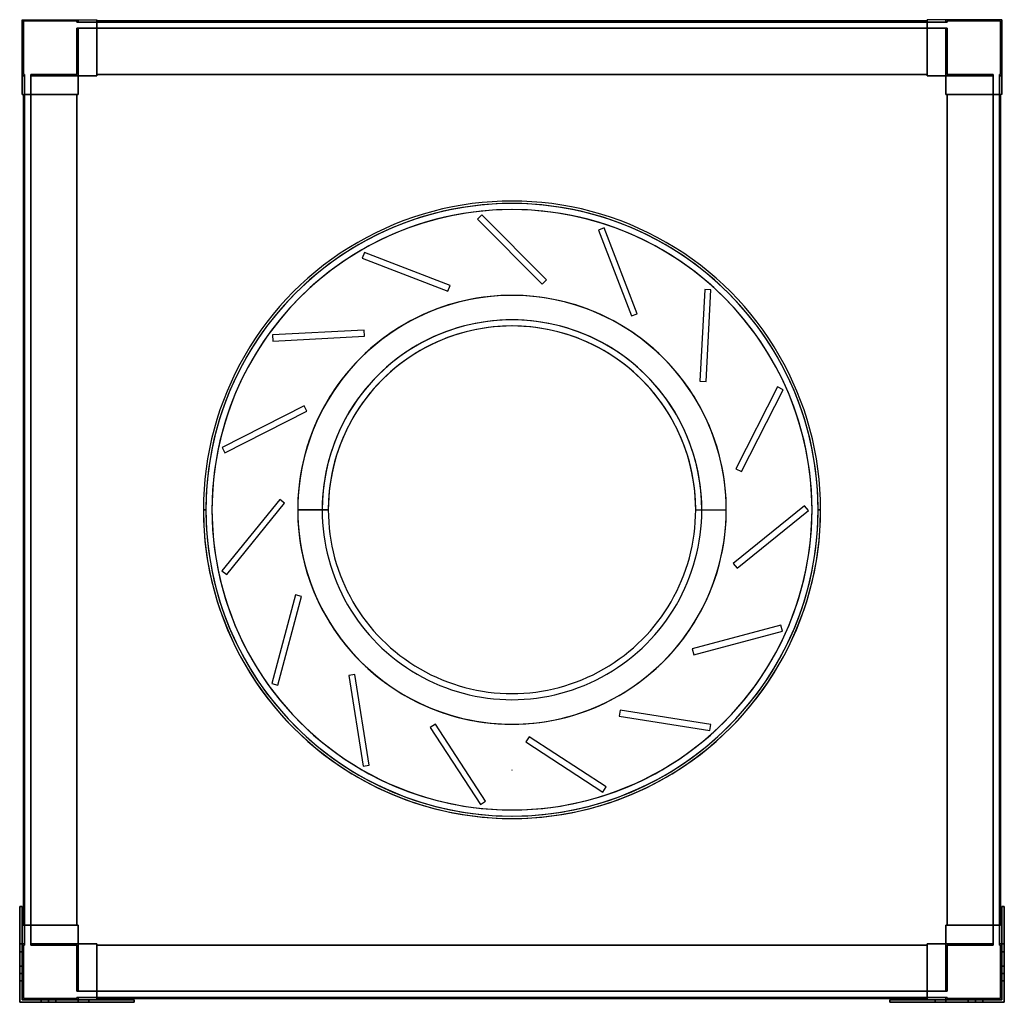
# Model space of a CAD drawing. Header units: millimetres. Extents: x -402 to 402, y -402 to 400.
import ezdxf

# ---------------------------------------------------------------- set-up
doc = ezdxf.new("R2010")
doc.units = ezdxf.units.MM
doc.layers.add('MAIN-1', color=7, linetype='Continuous')

msp = doc.modelspace()

# ---------------------------------------------------------------- linework, layer by layer
at = {"layer": 'MAIN-1'}
for p, q in [((-400, 400), (-400, 354.25)), ((-400, 400), (-354.25, 400)), ((-400, 400), (-354.25, 400)), ((-400, 354.25), (-400, 400)), ((-400, 400), (-400, 400)), ((-400, 400), (-400, 339)), ((-400, 400), (-339, 400)), ((-400, 339), (-400, 400)), ((-400, 400), (-400, 400)), ((-400, 400), (-339, 400)), ((-399, 399), (-355.25, 399)), ((-399, 399), (-399, 399)), ((-355.25, 399), (-399, 399)), ((-399, 355.25), (-399, 399)), ((-399, 399), (-399, 355.25)), ((-355.25, 398), (-355.25, 399)), ((-355.25, 399), (-355.25, 398)), ((-355.25, 399), (-355.25, 399)), ((-355.25, 398), (-354.25, 398)), ((-355.25, 398), (-355.25, 398)), ((-354.25, 398), (-355.25, 398)), ((-354.25, 398), (-354.25, 400)), ((-354.25, 400), (-339, 400)), ((-354.25, 398), (-354.25, 400)), ((-354.25, 400), (-354.25, 398)), ((-354.25, 400), (-354.25, 400)), ((-354.25, 400), (-354.25, 398)), ((-354.25, 400), (-339, 400)), ((-354.25, 400), (-354.25, 400)), ((-354.25, 398), (-339, 398)), ((-354.25, 398), (-354.25, 398)), ((-354.25, 398), (-354.25, 398)), ((-339, 398), (-354.25, 398)), ((-339, 398), (-339, 400)), ((-339, 400), (-339, 400)), ((-339, 400), (-339, 354.25)), ((-339, 354.25), (-339, 400)), ((-339, 400), (-339, 400)), ((-339, 400), (-339, 398)), ((-339, 399), (-339, 355.25)), ((-339, 399), (-339, 399)), ((-339, 398), (-339, 399)), ((-339, 399), (-339, 398)), ((-339, 399), (-339, 399)), ((-339, 355.25), (-339, 399)), ((-339, 399), (339, 399)), ((-339, 399), (339, 399)), ((339, 399), (-339, 399)), ((339, 399), (-339, 399)), ((-339, 398), (-339, 398)), ((-339, 398), (339, 398)), ((-339, 398), (-339, 398)), ((339, 398), (-339, 398)), ((339, 354.25), (339, 400)), ((339, 400), (339, 400)), ((339, 400), (339, 398)), ((339, 398), (339, 400)), ((339, 400), (339, 400)), ((339, 400), (339, 354.25)), ((354.25, 400), (339, 400)), ((354.25, 400), (339, 400)), ((400, 400), (339, 400)), ((400, 400), (339, 400)), ((339, 398), (339, 399)), ((339, 399), (339, 399)), ((339, 399), (339, 355.25)), ((339, 399), (339, 398)), ((339, 355.25), (339, 399)), ((339, 399), (339, 399)), ((339, 398), (339, 398)), ((354.25, 398), (339, 398)), ((339, 398), (354.25, 398)), ((339, 398), (339, 398)), ((354.25, 400), (354.25, 398)), ((354.25, 398), (354.25, 400)), ((354.25, 400), (354.25, 400)), ((400, 400), (354.25, 400)), ((354.25, 400), (354.25, 398)), ((400, 400), (354.25, 400)), ((354.25, 398), (354.25, 400)), ((354.25, 400), (354.25, 400)), ((354.25, 398), (354.25, 398)), ((355.25, 398), (354.25, 398)), ((354.25, 398), (355.25, 398)), ((354.25, 398), (354.25, 398)), ((355.25, 398), (355.25, 399)), ((355.25, 399), (399, 399)), ((355.25, 399), (355.25, 398)), ((355.25, 399), (355.25, 399)), ((399, 399), (355.25, 399)), ((355.25, 398), (355.25, 398)), ((399, 399), (399, 355.25)), ((399, 355.25), (399, 399)), ((399, 399), (399, 399)), ((400, 400), (400, 354.25)), ((400, 354.25), (400, 400)), ((400, 400), (400, 400)), ((400, 400), (400, 339)), ((400, 339), (400, 400)), ((400, 400), (400, 400)), ((-355.25, 393), (-354.25, 393)), ((-355.25, 393), (-355.25, 393)), ((-354.25, 393), (-355.25, 393)), ((-355.25, 393), (-355.25, 355.25)), ((-355.25, 355.25), (-355.25, 393)), ((-354.25, 393), (-339, 393)), ((-354.25, 393), (-354.25, 393)), ((-354.25, 393), (-354.25, 393)), ((-339, 393), (-354.25, 393)), ((-354.25, 354.25), (-354.25, 393)), ((-354.25, 393), (-354.25, 354.25)), ((-354.25, 354.25), (-354.25, 393)), ((-354.25, 393), (-354.25, 354.25)), ((-339, 354.25), (-339, 393)), ((-339, 393), (-339, 393)), ((-339, 355.25), (-339, 393)), ((-339, 393), (-339, 355.25)), ((-339, 393), (-339, 393)), ((-339, 393), (-339, 354.25)), ((-339, 393), (339, 393)), ((339, 393), (-339, 393)), ((339, 355.25), (339, 393)), ((339, 393), (339, 393)), ((339, 393), (339, 354.25)), ((339, 354.25), (339, 393)), ((339, 393), (339, 393)), ((339, 393), (339, 355.25)), ((339, 393), (354.25, 393)), ((354.25, 393), (339, 393)), ((354.25, 393), (354.25, 393)), ((354.25, 393), (354.25, 393)), ((355.25, 393), (354.25, 393)), ((354.25, 393), (355.25, 393)), ((354.25, 393), (354.25, 354.25)), ((354.25, 354.25), (354.25, 393)), ((354.25, 393), (354.25, 354.25)), ((354.25, 354.25), (354.25, 393)), ((355.25, 393), (355.25, 393)), ((355.25, 355.25), (355.25, 393)), ((355.25, 393), (355.25, 355.25)), ((-400, 354.25), (-398, 354.25)), ((-398, 354.25), (-400, 354.25)), ((-400, 339), (-400, 354.25)), ((-400, 354.25), (-398, 354.25)), ((-400, 354.25), (-400, 354.25)), ((-398, 354.25), (-400, 354.25)), ((-400, 354.25), (-400, 354.25)), ((-400, 354.25), (-400, 339)), ((-399, 355.25), (-399, 355.25)), ((-398, 355.25), (-399, 355.25)), ((-399, 355.25), (-398, 355.25)), ((-398, 355.25), (-398, 355.25)), ((-398, 354.25), (-398, 355.25)), ((-398, 355.25), (-398, 354.25)), ((-398, 339), (-398, 354.25)), ((-398, 354.25), (-398, 354.25)), ((-398, 354.25), (-398, 354.25)), ((-398, 354.25), (-398, 339)), ((-355.25, 355.25), (-393, 355.25)), ((-393, 354.25), (-393, 355.25)), ((-393, 355.25), (-393, 354.25)), ((-393, 355.25), (-355.25, 355.25)), ((-393, 355.25), (-393, 355.25)), ((-393, 354.25), (-354.25, 354.25)), ((-393, 354.25), (-354.25, 354.25)), ((-393, 339), (-393, 354.25)), ((-393, 354.25), (-393, 354.25)), ((-393, 354.25), (-393, 354.25)), ((-393, 354.25), (-393, 339)), ((-354.25, 354.25), (-393, 354.25)), ((-354.25, 354.25), (-393, 354.25)), ((-355.25, 355.25), (-355.25, 355.25)), ((-354.25, 354.25), (-339, 354.25)), ((-354.25, 339), (-354.25, 354.25)), ((-354.25, 354.25), (-354.25, 339)), ((-339, 354.25), (-354.25, 354.25)), ((-354.25, 354.25), (-354.25, 354.25)), ((-354.25, 339), (-354.25, 354.25)), ((-354.25, 354.25), (-354.25, 354.25)), ((-354.25, 354.25), (-354.25, 339)), ((-354.25, 354.25), (-339, 354.25)), ((-354.25, 354.25), (-339, 354.25)), ((-354.25, 354.25), (-354.25, 339)), ((-339, 354.25), (-354.25, 354.25)), ((-354.25, 354.25), (-339, 354.25)), ((-354.25, 339), (-354.25, 354.25)), ((-354.25, 354.25), (-354.25, 354.25)), ((-354.25, 354.25), (-354.25, 339)), ((-354.25, 354.25), (-339, 354.25)), ((-354.25, 354.25), (-354.25, 354.25)), ((-354.25, 354.25), (-354.25, 354.25)), ((-354.25, 354.25), (-354.25, 354.25)), ((-354.25, 354.25), (-339, 354.25)), ((-354.25, 339), (-354.25, 354.25)), ((-339, 355.25), (339, 355.25)), ((-339, 354.25), (-339, 355.25)), ((-339, 355.25), (-339, 354.25)), ((339, 355.25), (-339, 355.25)), ((-339, 355.25), (-339, 355.25)), ((-339, 355.25), (-339, 355.25)), ((339, 355.25), (-339, 355.25)), ((-339, 355.25), (339, 355.25)), ((-339, 355.25), (-339, 354.25)), ((339, 355.25), (-339, 355.25)), ((-339, 355.25), (339, 355.25)), ((-339, 354.25), (-339, 355.25)), ((-339, 355.25), (-339, 355.25)), ((339, 355.25), (-339, 355.25)), ((-339, 355.25), (-339, 355.25)), ((-339, 355.25), (339, 355.25)), ((-339, 354.25), (-339, 354.25)), ((-339, 354.25), (-339, 354.25)), ((-339, 354.25), (-339, 354.25)), ((-339, 354.25), (-339, 354.25)), ((339, 355.25), (339, 354.25)), ((339, 354.25), (339, 355.25)), ((339, 355.25), (339, 355.25)), ((339, 355.25), (339, 355.25)), ((339, 354.25), (339, 355.25)), ((339, 355.25), (339, 354.25)), ((339, 355.25), (339, 355.25)), ((339, 355.25), (339, 355.25)), ((339, 354.25), (354.25, 354.25)), ((354.25, 354.25), (339, 354.25)), ((339, 354.25), (339, 354.25)), ((339, 354.25), (339, 354.25)), ((354.25, 354.25), (339, 354.25)), ((354.25, 354.25), (339, 354.25)), ((354.25, 354.25), (339, 354.25)), ((339, 354.25), (354.25, 354.25)), ((339, 354.25), (339, 354.25)), ((354.25, 354.25), (339, 354.25)), ((339, 354.25), (339, 354.25)), ((354.25, 354.25), (339, 354.25)), ((354.25, 354.25), (354.25, 339)), ((354.25, 339), (354.25, 354.25)), ((354.25, 354.25), (354.25, 354.25)), ((354.25, 354.25), (354.25, 354.25)), ((354.25, 354.25), (354.25, 339)), ((354.25, 339), (354.25, 354.25)), ((354.25, 339), (354.25, 354.25)), ((354.25, 354.25), (354.25, 339)), ((354.25, 354.25), (354.25, 354.25)), ((354.25, 339), (354.25, 354.25)), ((354.25, 354.25), (354.25, 354.25)), ((393, 354.25), (354.25, 354.25)), ((393, 354.25), (354.25, 354.25)), ((354.25, 354.25), (354.25, 354.25)), ((354.25, 354.25), (393, 354.25)), ((354.25, 354.25), (393, 354.25)), ((354.25, 354.25), (354.25, 354.25)), ((354.25, 354.25), (354.25, 339)), ((393, 355.25), (355.25, 355.25)), ((355.25, 355.25), (355.25, 355.25)), ((355.25, 355.25), (393, 355.25)), ((393, 355.25), (393, 354.25)), ((393, 354.25), (393, 355.25)), ((393, 355.25), (393, 355.25)), ((393, 339), (393, 354.25)), ((393, 354.25), (393, 354.25)), ((393, 354.25), (393, 354.25)), ((393, 354.25), (393, 339)), ((399, 355.25), (398, 355.25)), ((398, 354.25), (398, 355.25)), ((398, 355.25), (398, 354.25)), ((398, 355.25), (399, 355.25)), ((398, 355.25), (398, 355.25)), ((400, 354.25), (398, 354.25)), ((400, 354.25), (398, 354.25)), ((398, 339), (398, 354.25)), ((398, 354.25), (398, 354.25)), ((398, 354.25), (398, 354.25)), ((398, 354.25), (398, 339)), ((398, 354.25), (400, 354.25)), ((398, 354.25), (400, 354.25)), ((399, 355.25), (399, 355.25)), ((400, 339), (400, 354.25)), ((400, 354.25), (400, 354.25)), ((400, 354.25), (400, 354.25)), ((400, 354.25), (400, 339)), ((-400, 339), (-354.25, 339)), ((-400, 339), (-400, 339)), ((-400, 339), (-398, 339)), ((-400, 339), (-398, 339)), ((-400, 339), (-400, 339)), ((-400, 339), (-354.25, 339)), ((-398, 339), (-399, 339)), ((-399, 339), (-399, 339)), ((-399, 339), (-355.25, 339)), ((-399, 339), (-399, -339)), ((-355.25, 339), (-399, 339)), ((-399, -339), (-399, 339)), ((-399, 339), (-399, 339)), ((-399, 339), (-398, 339)), ((-399, 339), (-399, -339)), ((-399, -339), (-399, 339)), ((-398, 339), (-398, 339)), ((-398, 339), (-398, -339)), ((-398, 339), (-398, 339)), ((-398, -339), (-398, 339)), ((-355.25, 339), (-393, 339)), ((-393, 339), (-393, 339)), ((-393, 339), (-354.25, 339)), ((-393, 339), (-354.25, 339)), ((-393, 339), (-393, 339)), ((-393, 339), (-355.25, 339)), ((-393, -339), (-393, 339)), ((-393, 339), (-393, -339)), ((-355.25, 339), (-354.25, 339)), ((-355.25, -339), (-355.25, 339)), ((-355.25, 339), (-355.25, -339)), ((-354.25, 339), (-355.25, 339)), ((-355.25, 339), (-355.25, 339)), ((-355.25, 339), (-355.25, 339)), ((-355.25, -339), (-355.25, 339)), ((-355.25, 339), (-355.25, -339)), ((-355.25, 339), (-355.25, -339)), ((-354.25, 339), (-355.25, 339)), ((-355.25, 339), (-354.25, 339)), ((-355.25, -339), (-355.25, 339)), ((-355.25, 339), (-355.25, 339)), ((-355.25, 339), (-355.25, -339)), ((-355.25, 339), (-355.25, 339)), ((-355.25, -339), (-355.25, 339)), ((-354.25, 339), (-354.25, 339)), ((-354.25, 339), (-354.25, 339)), ((-354.25, 339), (-354.25, 339)), ((-354.25, 339), (-354.25, 339)), ((354.25, 339), (355.25, 339)), ((355.25, 339), (354.25, 339)), ((354.25, 339), (354.25, 339)), ((354.25, 339), (354.25, 339)), ((393, 339), (354.25, 339)), ((400, 339), (354.25, 339)), ((355.25, 339), (354.25, 339)), ((354.25, 339), (355.25, 339)), ((354.25, 339), (354.25, 339)), ((393, 339), (354.25, 339)), ((354.25, 339), (354.25, 339)), ((400, 339), (354.25, 339)), ((355.25, 339), (355.25, -339)), ((355.25, -339), (355.25, 339)), ((355.25, 339), (355.25, 339)), ((393, 339), (355.25, 339)), ((355.25, 339), (355.25, 339)), ((355.25, 339), (399, 339)), ((355.25, 339), (355.25, -339)), ((355.25, -339), (355.25, 339)), ((355.25, 339), (355.25, -339)), ((355.25, 339), (355.25, 339)), ((355.25, 339), (393, 339)), ((355.25, -339), (355.25, 339)), ((355.25, -339), (355.25, 339)), ((355.25, 339), (355.25, -339)), ((399, 339), (355.25, 339)), ((355.25, 339), (355.25, 339)), ((393, 339), (393, 339)), ((393, 339), (393, 339)), ((393, -339), (393, 339)), ((393, 339), (393, -339)), ((399, 339), (398, 339)), ((398, 339), (398, 339)), ((400, 339), (398, 339)), ((398, 339), (398, -339)), ((398, -339), (398, 339)), ((398, 339), (399, 339)), ((398, 339), (398, 339)), ((400, 339), (398, 339)), ((399, 339), (399, 339)), ((399, 339), (399, -339)), ((399, -339), (399, 339)), ((399, 339), (399, -339)), ((399, -339), (399, 339)), ((399, 339), (399, 339)), ((400, 339), (400, 339)), ((400, 339), (400, 339)), ((-24.75, 240.78), (-28.28, 237.25)), ((-24.75, 240.78), (-28.28, 237.25)), ((-28.28, 237.25), (24.75, 184.22)), ((-28.28, 237.25), (-28.28, 237.25)), ((-28.28, 237.25), (24.75, 184.22)), ((28.28, 187.75), (-24.75, 240.78)), ((-24.75, 240.78), (-24.75, 240.78)), ((28.28, 187.75), (-24.75, 240.78)), ((75.33, 230.03), (70.66, 228.24)), ((75.33, 230.03), (70.66, 228.24)), ((70.66, 228.24), (97.54, 158.22)), ((70.66, 228.24), (70.66, 228.24)), ((70.66, 228.24), (97.54, 158.22)), ((102.2, 160.02), (75.33, 230.03)), ((75.33, 230.03), (75.33, 230.03)), ((102.2, 160.02), (75.33, 230.03)), ((-120.54, 209.9), (-122.34, 205.23)), ((-120.54, 209.9), (-122.34, 205.23)), ((-50.53, 183.02), (-120.54, 209.9)), ((-120.54, 209.9), (-120.54, 209.9)), ((-50.53, 183.02), (-120.54, 209.9)), ((-122.34, 205.23), (-52.32, 178.36)), ((-122.34, 205.23), (-122.34, 205.23)), ((-122.34, 205.23), (-52.32, 178.36)), ((24.75, 184.22), (28.28, 187.75)), ((24.75, 184.22), (28.28, 187.75)), ((28.28, 187.75), (28.28, 187.75)), ((-52.32, 178.36), (-50.53, 183.02)), ((-52.32, 178.36), (-50.53, 183.02)), ((-52.32, 178.36), (-52.32, 178.36)), ((-50.53, 183.02), (-50.53, 183.02)), ((24.75, 184.22), (24.75, 184.22)), ((157.38, 179.77), (153.46, 104.87)), ((157.38, 179.77), (153.46, 104.87)), ((162.38, 179.51), (157.38, 179.77)), ((157.38, 179.77), (157.38, 179.77)), ((162.38, 179.51), (157.38, 179.77)), ((158.45, 104.61), (162.38, 179.51)), ((158.45, 104.61), (162.38, 179.51)), ((162.38, 179.51), (162.38, 179.51)), ((0, 175.01), (0, 175.01)), ((0, 175.01), (0, 175.01)), ((97.54, 158.22), (102.2, 160.02)), ((97.54, 158.22), (102.2, 160.02)), ((97.54, 158.22), (97.54, 158.22)), ((102.2, 160.02), (102.2, 160.02)), ((-120.6, 146.65), (-195.5, 142.72)), ((-120.6, 146.65), (-195.5, 142.72)), ((-120.34, 141.66), (-120.6, 146.65)), ((-120.6, 146.65), (-120.6, 146.65)), ((-120.34, 141.66), (-120.6, 146.65)), ((-195.5, 142.72), (-195.24, 137.73)), ((-195.5, 142.72), (-195.5, 142.72)), ((-195.5, 142.72), (-195.24, 137.73)), ((-195.24, 137.73), (-120.34, 141.66)), ((-195.24, 137.73), (-120.34, 141.66)), ((-195.24, 137.73), (-195.24, 137.73)), ((-120.34, 141.66), (-120.34, 141.66)), ((153.46, 104.87), (158.45, 104.61)), ((153.46, 104.87), (153.46, 104.87)), ((153.46, 104.87), (158.45, 104.61)), ((158.45, 104.61), (158.45, 104.61)), ((216.9, 100.21), (182.85, 33.39)), ((216.9, 100.21), (182.85, 33.39)), ((187.3, 31.12), (221.35, 97.94)), ((187.3, 31.12), (221.35, 97.94)), ((221.35, 97.94), (216.9, 100.21)), ((216.9, 100.21), (216.9, 100.21)), ((221.35, 97.94), (216.9, 100.21)), ((221.35, 97.94), (221.35, 97.94)), ((-169.82, 84.92), (-236.65, 50.87)), ((-169.82, 84.92), (-236.65, 50.87)), ((-234.38, 46.41), (-167.55, 80.46)), ((-234.38, 46.41), (-167.55, 80.46)), ((-167.55, 80.46), (-169.82, 84.92)), ((-169.82, 84.92), (-169.82, 84.92)), ((-167.55, 80.46), (-169.82, 84.92)), ((-167.55, 80.46), (-167.55, 80.46)), ((-236.65, 50.87), (-234.38, 46.41)), ((-236.65, 50.87), (-236.65, 50.87)), ((-236.65, 50.87), (-234.38, 46.41)), ((-234.38, 46.41), (-234.38, 46.41)), ((182.85, 33.39), (187.3, 31.12)), ((182.85, 33.39), (182.85, 33.39)), ((182.85, 33.39), (187.3, 31.12)), ((187.3, 31.12), (187.3, 31.12)), ((-189.68, 8.5), (-236.88, -49.78)), ((-189.68, 8.5), (-236.88, -49.78)), ((-185.79, 5.36), (-189.68, 8.5)), ((-189.68, 8.5), (-189.68, 8.5)), ((-185.79, 5.36), (-189.68, 8.5)), ((-252, 0), (-250, 0)), ((-252, 0), (-250, 0)), ((-250, 0), (-250, 0)), ((-250, 0), (-250, 0)), ((-250, 0), (-250, 0)), ((-245, 0), (-245, 0)), ((-232.99, -52.93), (-185.79, 5.36)), ((-232.99, -52.93), (-185.79, 5.36)), ((-185.79, 5.36), (-185.79, 5.36)), ((-150.01, 0), (-175.01, 0)), ((-175, 0), (-175, 0)), ((-174.99, 0), (-174.99, 0)), ((-155.01, 0), (-174.99, 0)), ((150.01, 0), (175.01, 0)), ((155.01, 0), (174.99, 0)), ((174.99, 0), (174.99, 0)), ((175, 0), (175, 0)), ((238.91, 3.33), (180.62, -43.87)), ((238.91, 3.33), (180.62, -43.87)), ((242.05, -0.56), (238.91, 3.33)), ((238.91, 3.33), (238.91, 3.33)), ((242.05, -0.56), (238.91, 3.33)), ((245, 0), (245, 0)), ((252, 0), (250, 0)), ((250, 0), (250, 0)), ((250, 0), (250, 0)), ((250, 0), (252, 0)), ((250, 0), (250, 0)), ((-250, 0), (-252, 0)), ((-252, 0), (-250, 0)), ((-250, 0), (-250, 0)), ((-250, 0), (-250, 0)), ((-250, 0), (-250, 0)), ((-245, 0), (-245, 0)), ((-175.01, 0), (-150.01, 0)), ((-175, 0), (-175, 0)), ((-174.99, 0), (-155.01, 0)), ((-174.99, 0), (-174.99, 0)), ((150.01, 0), (175.01, 0)), ((155.01, 0), (174.99, 0)), ((174.99, 0), (174.99, 0)), ((175, 0), (175, 0)), ((183.77, -47.75), (242.05, -0.56)), ((183.77, -47.75), (242.05, -0.56)), ((242.05, -0.56), (242.05, -0.56)), ((245, 0), (245, 0)), ((250, 0), (252, 0)), ((250, 0), (250, 0)), ((250, 0), (250, 0)), ((252, 0), (250, 0)), ((250, 0), (250, 0)), ((180.62, -43.87), (183.77, -47.75)), ((180.62, -43.87), (180.62, -43.87)), ((180.62, -43.87), (183.77, -47.75)), ((183.77, -47.75), (183.77, -47.75)), ((-236.88, -49.78), (-232.99, -52.93)), ((-236.88, -49.78), (-236.88, -49.78)), ((-236.88, -49.78), (-232.99, -52.93)), ((-232.99, -52.93), (-232.99, -52.93)), ((-176.74, -69.38), (-196.15, -141.83)), ((-176.74, -69.38), (-196.15, -141.83)), ((-191.32, -143.12), (-171.91, -70.67)), ((-191.32, -143.12), (-171.91, -70.67)), ((-171.91, -70.67), (-176.74, -69.38)), ((-176.74, -69.38), (-176.74, -69.38)), ((-171.91, -70.67), (-176.74, -69.38)), ((-171.91, -70.67), (-171.91, -70.67)), ((219.61, -94.13), (147.16, -113.54)), ((219.61, -94.13), (147.16, -113.54)), ((220.9, -98.96), (219.61, -94.13)), ((219.61, -94.13), (219.61, -94.13)), ((220.9, -98.96), (219.61, -94.13)), ((148.46, -118.37), (220.9, -98.96)), ((148.46, -118.37), (220.9, -98.96)), ((220.9, -98.96), (220.9, -98.96)), ((147.16, -113.54), (148.46, -118.37)), ((147.16, -113.54), (147.16, -113.54)), ((147.16, -113.54), (148.46, -118.37)), ((148.46, -118.37), (148.46, -118.37)), ((-128.3, -134.49), (-133.24, -135.27)), ((-128.3, -134.49), (-133.24, -135.27)), ((-133.24, -135.27), (-121.51, -209.35)), ((-133.24, -135.27), (-133.24, -135.27)), ((-133.24, -135.27), (-121.51, -209.35)), ((-116.57, -208.56), (-128.3, -134.49)), ((-128.3, -134.49), (-128.3, -134.49)), ((-116.57, -208.56), (-128.3, -134.49)), ((-196.15, -141.83), (-191.32, -143.12)), ((-196.15, -141.83), (-196.15, -141.83)), ((-196.15, -141.83), (-191.32, -143.12)), ((-191.32, -143.12), (-191.32, -143.12)), ((88.26, -163.58), (87.47, -168.52)), ((88.26, -163.58), (87.47, -168.52)), ((87.47, -168.52), (161.55, -180.25)), ((87.47, -168.52), (87.47, -168.52)), ((87.47, -168.52), (161.55, -180.25)), ((162.33, -175.31), (88.26, -163.58)), ((88.26, -163.58), (88.26, -163.58)), ((162.33, -175.31), (88.26, -163.58)), ((-62.51, -175.04), (-66.7, -177.77)), ((-62.51, -175.04), (-66.7, -177.77)), ((-21.66, -237.94), (-62.51, -175.04)), ((-62.51, -175.04), (-62.51, -175.04)), ((-21.66, -237.94), (-62.51, -175.04)), ((0, -175.01), (0, -175.01)), ((0, -175.01), (0, -175.01)), ((161.55, -180.25), (162.33, -175.31)), ((161.55, -180.25), (162.33, -175.31)), ((162.33, -175.31), (162.33, -175.31)), ((-66.7, -177.77), (-25.85, -240.67)), ((-66.7, -177.77), (-66.7, -177.77)), ((-66.7, -177.77), (-25.85, -240.67)), ((161.55, -180.25), (161.55, -180.25)), ((14.09, -185.34), (11.37, -189.53)), ((14.09, -185.34), (11.37, -189.53)), ((11.37, -189.53), (74.27, -230.38)), ((11.37, -189.53), (11.37, -189.53)), ((11.37, -189.53), (74.27, -230.38)), ((76.99, -226.18), (14.09, -185.34)), ((14.09, -185.34), (14.09, -185.34)), ((76.99, -226.18), (14.09, -185.34)), ((-121.51, -209.35), (-116.57, -208.56)), ((-121.51, -209.35), (-116.57, -208.56)), ((-116.57, -208.56), (-116.57, -208.56)), ((-121.51, -209.35), (-121.51, -209.35)), ((0, -212.5), (0, -212.5)), ((0, -212.5), (0, -212.5)), ((0, -212.5), (0, -212.5)), ((0, -212.5), (0, -212.5)), ((0, -212.5), (0, -212.5)), ((0, -212.5), (0, -212.5)), ((74.27, -230.38), (76.99, -226.18)), ((74.27, -230.38), (76.99, -226.18)), ((74.27, -230.38), (74.27, -230.38)), ((76.99, -226.18), (76.99, -226.18)), ((-25.85, -240.67), (-21.66, -237.94)), ((-25.85, -240.67), (-21.66, -237.94)), ((-25.85, -240.67), (-25.85, -240.67)), ((-21.66, -237.94), (-21.66, -237.94)), ((-402, -323.75), (-402, -360.75)), ((-400, -323.75), (-402, -323.75)), ((-402, -323.75), (-402, -323.75)), ((-402, -354.25), (-402, -323.75)), ((-402, -323.75), (-400, -323.75)), ((-402, -323.75), (-400, -323.75)), ((-402, -360.75), (-402, -323.75)), ((-402, -323.75), (-402, -323.75)), ((-402, -323.75), (-402, -354.25)), ((-400, -323.75), (-402, -323.75)), ((-400, -360.75), (-400, -323.75)), ((-400, -323.75), (-400, -323.75)), ((-400, -323.75), (-400, -339)), ((-400, -339), (-400, -323.75)), ((-400, -323.75), (-400, -323.75)), ((-400, -323.75), (-400, -360.75)), ((400, -339), (400, -323.75)), ((400, -323.75), (400, -323.75)), ((400, -323.75), (400, -360.75)), ((402, -323.75), (400, -323.75)), ((400, -323.75), (402, -323.75)), ((400, -360.75), (400, -323.75)), ((400, -323.75), (400, -323.75)), ((400, -323.75), (400, -339)), ((400, -323.75), (402, -323.75)), ((402, -323.75), (400, -323.75)), ((402, -360.75), (402, -323.75)), ((402, -323.75), (402, -323.75)), ((402, -323.75), (402, -354.25)), ((402, -323.75), (402, -360.75)), ((402, -323.75), (402, -323.75)), ((402, -354.25), (402, -323.75)), ((-400, -339), (-400, -339)), ((-400, -400), (-400, -339)), ((-400, -339), (-354.25, -339)), ((-400, -339), (-400, -400)), ((-400, -339), (-400, -339)), ((-400, -339), (-398, -339)), ((-400, -339), (-398, -339)), ((-400, -339), (-354.25, -339)), ((-398, -339), (-399, -339)), ((-399, -339), (-399, -339)), ((-399, -339), (-355.25, -339)), ((-399, -339), (-399, -339)), ((-355.25, -339), (-399, -339)), ((-399, -339), (-398, -339)), ((-398, -339), (-398, -339)), ((-398, -339), (-398, -354.25)), ((-398, -354.25), (-398, -339)), ((-398, -339), (-398, -339)), ((-393, -339), (-354.25, -339)), ((-393, -339), (-393, -339)), ((-393, -339), (-355.25, -339)), ((-355.25, -339), (-393, -339)), ((-393, -339), (-393, -339)), ((-393, -339), (-354.25, -339)), ((-393, -339), (-393, -354.25)), ((-393, -354.25), (-393, -339)), ((-354.25, -339), (-355.25, -339)), ((-355.25, -339), (-354.25, -339)), ((-355.25, -339), (-355.25, -339)), ((-355.25, -339), (-355.25, -339)), ((-355.25, -339), (-354.25, -339)), ((-354.25, -339), (-355.25, -339)), ((-355.25, -339), (-355.25, -339)), ((-355.25, -339), (-355.25, -339)), ((-354.25, -354.25), (-354.25, -339)), ((-354.25, -354.25), (-354.25, -339)), ((-354.25, -339), (-354.25, -354.25)), ((-354.25, -339), (-354.25, -339)), ((-354.25, -354.25), (-354.25, -339)), ((-354.25, -339), (-354.25, -354.25)), ((-354.25, -354.25), (-354.25, -339)), ((-354.25, -339), (-354.25, -339)), ((-354.25, -339), (-354.25, -339)), ((-354.25, -339), (-354.25, -354.25)), ((-354.25, -339), (-354.25, -339)), ((-354.25, -339), (-354.25, -354.25)), ((400, -339), (354.25, -339)), ((354.25, -354.25), (354.25, -339)), ((355.25, -339), (354.25, -339)), ((354.25, -339), (354.25, -354.25)), ((354.25, -339), (355.25, -339)), ((354.25, -354.25), (354.25, -339)), ((354.25, -339), (354.25, -339)), ((354.25, -339), (354.25, -354.25)), ((393, -339), (354.25, -339)), ((354.25, -339), (355.25, -339)), ((354.25, -354.25), (354.25, -339)), ((355.25, -339), (354.25, -339)), ((354.25, -339), (354.25, -354.25)), ((354.25, -339), (354.25, -339)), ((354.25, -354.25), (354.25, -339)), ((354.25, -339), (354.25, -339)), ((354.25, -339), (354.25, -354.25)), ((393, -339), (354.25, -339)), ((400, -339), (354.25, -339)), ((354.25, -339), (354.25, -339)), ((355.25, -339), (355.25, -339)), ((355.25, -339), (393, -339)), ((355.25, -339), (355.25, -339)), ((393, -339), (355.25, -339)), ((355.25, -339), (355.25, -339)), ((355.25, -339), (399, -339)), ((355.25, -339), (355.25, -339)), ((399, -339), (355.25, -339)), ((393, -339), (393, -339)), ((393, -339), (393, -339)), ((393, -339), (393, -354.25)), ((393, -354.25), (393, -339)), ((398, -354.25), (398, -339)), ((400, -339), (398, -339)), ((399, -339), (398, -339)), ((398, -339), (398, -339)), ((398, -339), (399, -339)), ((398, -339), (398, -339)), ((398, -339), (398, -354.25)), ((400, -339), (398, -339)), ((399, -339), (399, -339)), ((399, -339), (399, -339)), ((400, -339), (400, -400)), ((400, -339), (400, -339)), ((400, -339), (400, -339)), ((400, -400), (400, -339)), ((-400, -354.25), (-402, -354.25)), ((-402, -354.25), (-402, -402)), ((-402, -354.25), (-402, -354.25)), ((-402, -354.25), (-402, -354.25)), ((-402, -402), (-402, -354.25)), ((-402, -354.25), (-400, -354.25)), ((-398, -354.25), (-402, -354.25)), ((-398, -354.25), (-402, -354.25)), ((-402, -360.75), (-400, -360.75)), ((-402, -402), (-402, -360.75)), ((-400, -360.75), (-402, -360.75)), ((-402, -360.75), (-402, -402)), ((-400, -354.25), (-400, -400)), ((-400, -354.25), (-400, -354.25)), ((-400, -400), (-400, -354.25)), ((-400, -354.25), (-400, -354.25)), ((-400, -400), (-400, -354.25)), ((-400, -354.25), (-400, -400)), ((-400, -354.25), (-398, -354.25)), ((-400, -354.25), (-398, -354.25)), ((-400, -360.75), (-400, -400)), ((-400, -400), (-400, -360.75)), ((-398, -355.25), (-399, -355.25)), ((-399, -355.25), (-399, -399)), ((-399, -355.25), (-399, -355.25)), ((-399, -399), (-399, -355.25)), ((-399, -355.25), (-398, -355.25)), ((-398, -355.25), (-398, -354.25)), ((-398, -354.25), (-398, -354.25)), ((-398, -354.25), (-398, -354.25)), ((-398, -354.25), (-398, -355.25)), ((-398, -355.25), (-398, -355.25)), ((-393, -354.25), (-393, -355.25)), ((-393, -354.25), (-354.25, -354.25)), ((-393, -354.25), (-354.25, -354.25)), ((-393, -355.25), (-393, -354.25)), ((-393, -354.25), (-393, -354.25)), ((-393, -354.25), (-393, -354.25)), ((-354.25, -354.25), (-393, -354.25)), ((-354.25, -354.25), (-393, -354.25)), ((-355.25, -355.25), (-393, -355.25)), ((-393, -355.25), (-355.25, -355.25)), ((-393, -355.25), (-393, -355.25)), ((-355.25, -393), (-355.25, -355.25)), ((-355.25, -355.25), (-355.25, -393)), ((-355.25, -355.25), (-355.25, -355.25)), ((-354.25, -354.25), (-339, -354.25)), ((-339, -354.25), (-354.25, -354.25)), ((-354.25, -354.25), (-339, -354.25)), ((-354.25, -354.25), (-354.25, -354.25)), ((-354.25, -354.25), (-339, -354.25)), ((-354.25, -354.25), (-339, -354.25)), ((-339, -354.25), (-354.25, -354.25)), ((-354.25, -354.25), (-354.25, -354.25)), ((-354.25, -354.25), (-354.25, -354.25)), ((-354.25, -354.25), (-339, -354.25)), ((-354.25, -354.25), (-354.25, -393)), ((-354.25, -393), (-354.25, -354.25)), ((-354.25, -354.25), (-354.25, -354.25)), ((-354.25, -354.25), (-354.25, -393)), ((-354.25, -393), (-354.25, -354.25)), ((-354.25, -354.25), (-354.25, -354.25)), ((-354.25, -354.25), (-354.25, -354.25)), ((-354.25, -354.25), (-339, -354.25)), ((-339, -400), (-339, -354.25)), ((-339, -354.25), (-339, -354.25)), ((-339, -354.25), (-339, -355.25)), ((-339, -355.25), (-339, -354.25)), ((-339, -354.25), (-339, -355.25)), ((-339, -354.25), (-339, -354.25)), ((-339, -393), (-339, -354.25)), ((-339, -355.25), (-339, -354.25)), ((-339, -354.25), (-339, -354.25)), ((-339, -354.25), (-339, -393)), ((-339, -354.25), (-339, -400)), ((-339, -354.25), (-339, -354.25)), ((-339, -355.25), (-339, -355.25)), ((-339, -399), (-339, -355.25)), ((339, -355.25), (-339, -355.25)), ((-339, -355.25), (339, -355.25)), ((-339, -355.25), (-339, -355.25)), ((-339, -393), (-339, -355.25)), ((339, -355.25), (-339, -355.25)), ((-339, -355.25), (339, -355.25)), ((339, -355.25), (-339, -355.25)), ((-339, -355.25), (-339, -355.25)), ((-339, -355.25), (-339, -393)), ((339, -355.25), (-339, -355.25)), ((-339, -355.25), (339, -355.25)), ((-339, -355.25), (-339, -399)), ((-339, -355.25), (-339, -355.25)), ((-339, -355.25), (339, -355.25)), ((339, -400), (339, -354.25)), ((339, -354.25), (339, -354.25)), ((339, -354.25), (339, -355.25)), ((354.25, -354.25), (339, -354.25)), ((354.25, -354.25), (339, -354.25)), ((339, -354.25), (354.25, -354.25)), ((339, -355.25), (339, -354.25)), ((339, -354.25), (339, -354.25)), ((339, -354.25), (339, -393)), ((354.25, -354.25), (339, -354.25)), ((339, -354.25), (354.25, -354.25)), ((339, -355.25), (339, -354.25)), ((339, -354.25), (339, -355.25)), ((354.25, -354.25), (339, -354.25)), ((339, -354.25), (339, -354.25)), ((339, -393), (339, -354.25)), ((339, -354.25), (339, -400)), ((339, -354.25), (339, -354.25)), ((354.25, -354.25), (339, -354.25)), ((354.25, -354.25), (339, -354.25)), ((339, -355.25), (339, -355.25)), ((339, -355.25), (339, -399)), ((339, -355.25), (339, -355.25)), ((339, -393), (339, -355.25)), ((339, -355.25), (339, -355.25)), ((339, -355.25), (339, -355.25)), ((339, -355.25), (339, -393)), ((339, -399), (339, -355.25)), ((354.25, -354.25), (354.25, -354.25)), ((354.25, -354.25), (354.25, -354.25)), ((354.25, -354.25), (354.25, -354.25)), ((354.25, -393), (354.25, -354.25)), ((354.25, -354.25), (354.25, -393)), ((354.25, -354.25), (354.25, -354.25)), ((393, -354.25), (354.25, -354.25)), ((354.25, -393), (354.25, -354.25)), ((393, -354.25), (354.25, -354.25)), ((354.25, -354.25), (354.25, -393)), ((354.25, -354.25), (354.25, -354.25)), ((354.25, -354.25), (393, -354.25)), ((354.25, -354.25), (393, -354.25)), ((354.25, -354.25), (354.25, -354.25)), ((355.25, -355.25), (355.25, -393)), ((393, -355.25), (355.25, -355.25)), ((355.25, -393), (355.25, -355.25)), ((355.25, -355.25), (355.25, -355.25)), ((355.25, -355.25), (393, -355.25)), ((393, -355.25), (393, -354.25)), ((393, -354.25), (393, -355.25)), ((393, -354.25), (393, -354.25)), ((393, -354.25), (393, -354.25)), ((393, -355.25), (393, -355.25)), ((398, -354.25), (398, -354.25)), ((398, -354.25), (402, -354.25)), ((400, -354.25), (398, -354.25)), ((400, -354.25), (398, -354.25)), ((398, -355.25), (398, -354.25)), ((398, -354.25), (398, -354.25)), ((402, -354.25), (398, -354.25)), ((398, -354.25), (398, -355.25)), ((398, -355.25), (399, -355.25)), ((399, -355.25), (398, -355.25)), ((398, -355.25), (398, -355.25)), ((399, -355.25), (399, -399)), ((399, -399), (399, -355.25)), ((399, -355.25), (399, -355.25)), ((400, -354.25), (402, -354.25)), ((400, -354.25), (400, -354.25)), ((402, -354.25), (400, -354.25)), ((400, -354.25), (400, -400)), ((400, -354.25), (400, -354.25)), ((400, -400), (400, -354.25)), ((400, -354.25), (400, -400)), ((400, -400), (400, -354.25)), ((400, -400), (400, -360.75)), ((400, -360.75), (402, -360.75)), ((400, -360.75), (400, -400)), ((402, -360.75), (400, -360.75)), ((402, -354.25), (402, -354.25)), ((402, -354.25), (402, -354.25)), ((402, -402), (402, -354.25)), ((402, -354.25), (402, -402)), ((402, -360.75), (402, -402)), ((402, -402), (402, -360.75)), ((-402, -372.5), (-402, -378.5)), ((-402, -372.5), (-400, -372.5)), ((-400, -372.5), (-402, -372.5)), ((-402, -372.5), (-402, -372.5)), ((-402, -378.5), (-402, -372.5)), ((-402, -378.5), (-402, -372.5)), ((-400, -372.5), (-402, -372.5)), ((-402, -372.5), (-400, -372.5)), ((-402, -372.5), (-402, -372.5)), ((-402, -372.5), (-402, -378.5)), ((-400, -372.5), (-400, -372.5)), ((-400, -372.5), (-400, -378.5)), ((-400, -372.5), (-400, -378.5)), ((-400, -378.5), (-400, -372.5)), ((-400, -372.5), (-400, -372.5)), ((-400, -372.5), (-400, -378.5)), ((400, -378.5), (400, -372.5)), ((400, -372.5), (400, -372.5)), ((400, -372.5), (400, -378.5)), ((400, -372.5), (402, -372.5)), ((402, -372.5), (400, -372.5)), ((400, -372.5), (400, -372.5)), ((400, -372.5), (400, -378.5)), ((400, -378.5), (400, -372.5)), ((402, -372.5), (400, -372.5)), ((400, -372.5), (402, -372.5)), ((402, -372.5), (402, -378.5)), ((402, -372.5), (402, -372.5)), ((402, -372.5), (402, -378.5)), ((402, -372.5), (402, -378.5)), ((402, -372.5), (402, -372.5)), ((402, -378.5), (402, -372.5)), ((-402, -378.5), (-402, -384.5)), ((-400, -378.5), (-402, -378.5)), ((-402, -378.5), (-400, -378.5)), ((-402, -384.5), (-402, -378.5)), ((-402, -378.5), (-400, -378.5)), ((-402, -384.5), (-402, -378.5)), ((-402, -378.5), (-402, -384.5)), ((-400, -378.5), (-402, -378.5)), ((-400, -384.5), (-402, -384.5)), ((-402, -384.5), (-400, -384.5)), ((-402, -384.5), (-400, -384.5)), ((-400, -384.5), (-402, -384.5)), ((-402, -384.5), (-402, -384.5)), ((-402, -384.5), (-402, -384.5)), ((-400, -384.5), (-400, -378.5)), ((-400, -378.5), (-400, -384.5)), ((-400, -378.5), (-400, -384.5)), ((-400, -384.5), (-400, -378.5)), ((-400, -384.5), (-400, -384.5)), ((-400, -384.5), (-400, -384.5)), ((400, -378.5), (400, -384.5)), ((402, -378.5), (400, -378.5)), ((400, -378.5), (402, -378.5)), ((400, -384.5), (400, -378.5)), ((400, -378.5), (402, -378.5)), ((400, -384.5), (400, -378.5)), ((400, -378.5), (400, -384.5)), ((402, -378.5), (400, -378.5)), ((402, -384.5), (400, -384.5)), ((400, -384.5), (402, -384.5)), ((400, -384.5), (402, -384.5)), ((402, -384.5), (400, -384.5)), ((400, -384.5), (400, -384.5)), ((400, -384.5), (400, -384.5)), ((402, -384.5), (402, -378.5)), ((402, -378.5), (402, -384.5)), ((402, -378.5), (402, -384.5)), ((402, -384.5), (402, -378.5)), ((402, -384.5), (402, -384.5)), ((402, -384.5), (402, -384.5)), ((-355.25, -393), (-354.25, -393)), ((-355.25, -393), (-355.25, -393)), ((-354.25, -393), (-355.25, -393)), ((-354.25, -393), (-339, -393)), ((-354.25, -393), (-354.25, -393)), ((-354.25, -393), (-354.25, -393)), ((-339, -393), (-354.25, -393)), ((-339, -393), (-339, -393)), ((-339, -393), (-339, -393)), ((-339, -393), (339, -393)), ((339, -393), (-339, -393)), ((339, -393), (339, -393)), ((339, -393), (339, -393)), ((339, -393), (354.25, -393)), ((354.25, -393), (339, -393)), ((354.25, -393), (354.25, -393)), ((354.25, -393), (354.25, -393)), ((355.25, -393), (354.25, -393)), ((354.25, -393), (355.25, -393)), ((355.25, -393), (355.25, -393)), ((-339, -400), (-400, -400)), ((-400, -400), (-345.5, -400)), ((-400, -400), (-400, -400)), ((-400, -400), (-354.25, -400)), ((-400, -400), (-400, -400)), ((-354.25, -400), (-400, -400)), ((-400, -400), (-400, -400)), ((-354.25, -400), (-400, -400)), ((-400, -400), (-354.25, -400)), ((-400, -400), (-339, -400)), ((-400, -400), (-400, -400)), ((-345.5, -400), (-400, -400)), ((-399, -399), (-355.25, -399)), ((-399, -399), (-399, -399)), ((-355.25, -399), (-399, -399)), ((-378.5, -400), (-384.5, -400)), ((-384.5, -402), (-384.5, -400)), ((-384.5, -400), (-378.5, -400)), ((-384.5, -400), (-384.5, -402)), ((-384.5, -400), (-384.5, -400)), ((-384.5, -400), (-378.5, -400)), ((-378.5, -400), (-384.5, -400)), ((-384.5, -402), (-384.5, -400)), ((-384.5, -400), (-384.5, -402)), ((-384.5, -400), (-384.5, -400)), ((-378.5, -402), (-378.5, -400)), ((-378.5, -400), (-378.5, -402)), ((-378.5, -400), (-372.5, -400)), ((-378.5, -402), (-378.5, -400)), ((-378.5, -400), (-378.5, -402)), ((-372.5, -400), (-378.5, -400)), ((-372.5, -400), (-378.5, -400)), ((-378.5, -400), (-372.5, -400)), ((-372.5, -402), (-372.5, -400)), ((-372.5, -400), (-372.5, -402)), ((-372.5, -400), (-372.5, -400)), ((-372.5, -400), (-372.5, -400)), ((-372.5, -402), (-372.5, -400)), ((-372.5, -400), (-372.5, -402)), ((-355.25, -399), (-355.25, -398)), ((-355.25, -398), (-354.25, -398)), ((-355.25, -398), (-355.25, -398)), ((-354.25, -398), (-355.25, -398)), ((-355.25, -398), (-355.25, -399)), ((-355.25, -399), (-355.25, -399)), ((-354.25, -398), (-354.25, -398)), ((-354.25, -398), (-354.25, -400)), ((-354.25, -402), (-354.25, -398)), ((-339, -398), (-354.25, -398)), ((-354.25, -398), (-339, -398)), ((-354.25, -398), (-354.25, -402)), ((-354.25, -398), (-354.25, -398)), ((-354.25, -400), (-354.25, -398)), ((-354.25, -400), (-354.25, -400)), ((-354.25, -402), (-354.25, -400)), ((-354.25, -400), (-354.25, -400)), ((-354.25, -400), (-354.25, -402)), ((-308.5, -400), (-345.5, -400)), ((-345.5, -400), (-345.5, -402)), ((-345.5, -400), (-308.5, -400)), ((-345.5, -402), (-345.5, -400)), ((-339, -398), (-339, -400)), ((-339, -398), (-339, -399)), ((-339, -398), (-339, -398)), ((-339, -400), (-339, -398)), ((-339, -398), (339, -398)), ((-339, -398), (-339, -398)), ((339, -398), (-339, -398)), ((-339, -399), (-339, -398)), ((-339, -399), (-339, -399)), ((-339, -399), (-339, -399)), ((-339, -399), (339, -399)), ((-339, -399), (339, -399)), ((339, -399), (-339, -399)), ((339, -399), (-339, -399)), ((-339, -400), (-339, -400)), ((-339, -400), (-308.5, -400)), ((-308.5, -400), (-339, -400)), ((-339, -400), (-339, -400)), ((-308.5, -400), (-308.5, -400)), ((-308.5, -402), (-308.5, -400)), ((-308.5, -400), (-308.5, -402)), ((-308.5, -400), (-308.5, -400)), ((-308.5, -400), (-308.5, -402)), ((-308.5, -402), (-308.5, -400)), ((308.5, -400), (339, -400)), ((345.5, -400), (308.5, -400)), ((308.5, -400), (308.5, -400)), ((308.5, -400), (308.5, -402)), ((308.5, -402), (308.5, -400)), ((339, -400), (308.5, -400)), ((308.5, -400), (308.5, -400)), ((308.5, -400), (345.5, -400)), ((308.5, -402), (308.5, -400)), ((308.5, -400), (308.5, -402)), ((339, -398), (354.25, -398)), ((339, -398), (339, -400)), ((339, -399), (339, -398)), ((339, -398), (339, -398)), ((339, -400), (339, -398)), ((339, -398), (339, -398)), ((339, -398), (339, -399)), ((354.25, -398), (339, -398)), ((339, -399), (339, -399)), ((339, -399), (339, -399)), ((339, -400), (339, -400)), ((400, -400), (339, -400)), ((339, -400), (400, -400)), ((339, -400), (339, -400)), ((345.5, -400), (400, -400)), ((345.5, -402), (345.5, -400)), ((400, -400), (345.5, -400)), ((345.5, -400), (345.5, -402)), ((354.25, -398), (354.25, -398)), ((354.25, -398), (354.25, -402)), ((354.25, -400), (354.25, -398)), ((355.25, -398), (354.25, -398)), ((354.25, -398), (354.25, -398)), ((354.25, -398), (354.25, -400)), ((354.25, -402), (354.25, -398)), ((354.25, -398), (355.25, -398)), ((354.25, -400), (400, -400)), ((354.25, -400), (354.25, -400)), ((400, -400), (354.25, -400)), ((354.25, -400), (354.25, -402)), ((354.25, -400), (354.25, -400)), ((400, -400), (354.25, -400)), ((354.25, -400), (400, -400)), ((354.25, -402), (354.25, -400)), ((355.25, -399), (355.25, -398)), ((355.25, -398), (355.25, -398)), ((355.25, -398), (355.25, -399)), ((399, -399), (355.25, -399)), ((355.25, -399), (399, -399)), ((355.25, -399), (355.25, -399)), ((378.5, -400), (372.5, -400)), ((372.5, -402), (372.5, -400)), ((372.5, -400), (378.5, -400)), ((372.5, -400), (372.5, -402)), ((372.5, -400), (372.5, -400)), ((372.5, -400), (378.5, -400)), ((378.5, -400), (372.5, -400)), ((372.5, -402), (372.5, -400)), ((372.5, -400), (372.5, -402)), ((372.5, -400), (372.5, -400)), ((378.5, -402), (378.5, -400)), ((378.5, -400), (378.5, -402)), ((378.5, -400), (384.5, -400)), ((378.5, -402), (378.5, -400)), ((378.5, -400), (378.5, -402)), ((384.5, -400), (378.5, -400)), ((384.5, -400), (378.5, -400)), ((378.5, -400), (384.5, -400)), ((384.5, -402), (384.5, -400)), ((384.5, -400), (384.5, -402)), ((384.5, -400), (384.5, -400)), ((384.5, -400), (384.5, -400)), ((384.5, -402), (384.5, -400)), ((384.5, -400), (384.5, -402)), ((399, -399), (399, -399)), ((400, -400), (400, -400)), ((400, -400), (400, -400)), ((400, -400), (400, -400)), ((400, -400), (400, -400)), ((-345.5, -402), (-402, -402)), ((-402, -402), (-354.25, -402)), ((-402, -402), (-402, -402)), ((-402, -402), (-345.5, -402)), ((-402, -402), (-402, -402)), ((-354.25, -402), (-402, -402)), ((-384.5, -402), (-378.5, -402)), ((-378.5, -402), (-384.5, -402)), ((-384.5, -402), (-378.5, -402)), ((-384.5, -402), (-384.5, -402)), ((-378.5, -402), (-384.5, -402)), ((-384.5, -402), (-384.5, -402)), ((-372.5, -402), (-378.5, -402)), ((-378.5, -402), (-372.5, -402)), ((-372.5, -402), (-378.5, -402)), ((-378.5, -402), (-372.5, -402)), ((-372.5, -402), (-372.5, -402)), ((-372.5, -402), (-372.5, -402)), ((-308.5, -402), (-354.25, -402)), ((-354.25, -402), (-354.25, -402)), ((-354.25, -402), (-354.25, -402)), ((-354.25, -402), (-308.5, -402)), ((-345.5, -402), (-308.5, -402)), ((-308.5, -402), (-345.5, -402)), ((-308.5, -402), (-308.5, -402)), ((-308.5, -402), (-308.5, -402)), ((308.5, -402), (345.5, -402)), ((308.5, -402), (308.5, -402)), ((354.25, -402), (308.5, -402)), ((345.5, -402), (308.5, -402)), ((308.5, -402), (308.5, -402)), ((308.5, -402), (354.25, -402)), ((402, -402), (345.5, -402)), ((345.5, -402), (402, -402)), ((354.25, -402), (402, -402)), ((354.25, -402), (354.25, -402)), ((402, -402), (354.25, -402)), ((354.25, -402), (354.25, -402)), ((372.5, -402), (378.5, -402)), ((378.5, -402), (372.5, -402)), ((372.5, -402), (378.5, -402)), ((378.5, -402), (372.5, -402)), ((372.5, -402), (372.5, -402)), ((372.5, -402), (372.5, -402)), ((384.5, -402), (378.5, -402)), ((378.5, -402), (384.5, -402)), ((384.5, -402), (378.5, -402)), ((378.5, -402), (384.5, -402)), ((384.5, -402), (384.5, -402)), ((384.5, -402), (384.5, -402)), ((402, -402), (402, -402)), ((402, -402), (402, -402))]:
    msp.add_line(p, q, dxfattribs=at)
for centre, radius, start, end in [((0, 0), 252, 0, 180.00002), ((0, 0), 252, 0, 180.00002), ((0, 0), 250, 0, 179.99998), ((0, 0), 250, 0, 180.00002), ((0, 0), 250, 0, 180.00002), ((0, 0), 250, 0, 180.00002), ((0, 0), 250, 0, 180.00002), ((0, 0), 250, 0, 180.00002), ((0, 0), 250, 0, 180.00002), ((0, 0), 250, 0, 179.99998), ((0, 0), 250, 0, 180.00002), ((0, 0), 250, 0, 180.00002), ((0, 0), 250, 0, 180.00002), ((0, 0), 250, 0, 179.99998), ((0, 0), 245, 0, 180.00002), ((0, 0), 245, 0, 180.00002), ((0, 0), 245, 0, 180.00002), ((0, 0), 245, 0, 180.00002), ((0, 0), 245, 0, 180.00002), ((0, 0), 245, 0, 180.00002), ((0, 0), 245, 0, 179.99998), ((0, 0), 245, 0, 179.99998), ((0, 0), 175.01, 89.99998, 179.99998), ((0, 0), 175.01, 89.99998, 270.00002), ((0, 0), 175.01, 89.99998, 180.00002), ((0, 0), 175.01, 89.99998, 270.00002), ((0, 0), 175, 0, 180.00002), ((0, 0), 175, 0, 180.00002), ((0, 0), 175, 0, 180.00002), ((0, 0), 175, 0, 179.99998), ((0, 0), 174.99, 0, 179.99998), ((0, 0), 174.99, 0, 179.99998), ((0, 0), 174.99, 0, 180.00002), ((0, 0), 174.99, 0, 180.00002), ((0, 0), 175.01, 0, 89.99998), ((0, 0), 175.01, 0, 89.99998), ((0, 0), 175.01, 270.00002, 89.99998), ((0, 0), 175.01, 270.00002, 89.99998), ((0, 0), 155.01, 0, 180.00002), ((0, 0), 155.01, 0, 179.99998), ((0, 0), 150.01, 0, 179.99998), ((0, 0), 150.01, 0, 180.00002), ((0, 0), 252, 179.99998, 0), ((0, 0), 252, 180.00002, 0), ((0, 0), 250, 180.00002, 0), ((0, 0), 250, 179.99998, 0), ((0, 0), 250, 179.99998, 0), ((0, 0), 250, 180.00002, 0), ((0, 0), 250, 180.00002, 0), ((0, 0), 250, 179.99998, 0), ((0, 0), 250, 179.99998, 0), ((0, 0), 250, 180.00002, 0), ((0, 0), 250, 180.00002, 0), ((0, 0), 250, 180.00002, 0), ((0, 0), 250, 179.99998, 0), ((0, 0), 250, 179.99998, 0), ((0, 0), 245, 179.99998, 0), ((0, 0), 245, 179.99998, 0), ((0, 0), 245, 179.99998, 0), ((0, 0), 245, 179.99998, 0), ((0, 0), 245, 180.00002, 0), ((0, 0), 245, 180.00002, 0), ((0, 0), 175.01, 179.99998, 270.00002), ((0, 0), 175, 179.99998, 0), ((0, 0), 175, 180.00002, 0), ((0, 0), 175, 180.00002, 0), ((0, 0), 175, 179.99998, 0), ((0, 0), 174.99, 179.99998, 0), ((0, 0), 174.99, 180.00002, 0), ((0, 0), 174.99, 180.00002, 0), ((0, 0), 174.99, 179.99998, 0), ((0, 0), 155.01, 179.99998, 0), ((0, 0), 155.01, 179.99998, 0), ((0, 0), 150.01, 179.99998, 0), ((0, 0), 150.01, 179.99998, 0), ((0, 0), 175.01, 270.00002, 0), ((0, 0), 175.01, 270.00002, 0), ((0, 0), 175.01, 180.00002, 270.00002), ((0, -212.5), 0.001, 0, 180.00002), ((0, -212.5), 0.001, 0, 180.00002), ((0, -212.5), 0.001, 0, 180.00002), ((0, -212.5), 0.001, 0, 180.00002), ((0, -212.5), 0.001, 0, 180.00002), ((0, -212.5), 0.001, 0, 180.00002), ((0, -212.5), 0.001, 180.00002, 0), ((0, -212.5), 0.001, 180.00002, 0), ((0, -212.5), 0.001, 180.00002, 0), ((0, -212.5), 0.001, 180.00002, 0), ((0, -212.5), 0.001, 180.00002, 0), ((0, -212.5), 0.001, 180.00002, 0)]:
    msp.add_arc(centre, radius, start, end, dxfattribs=at)

doc.saveas('drawing.dxf')
